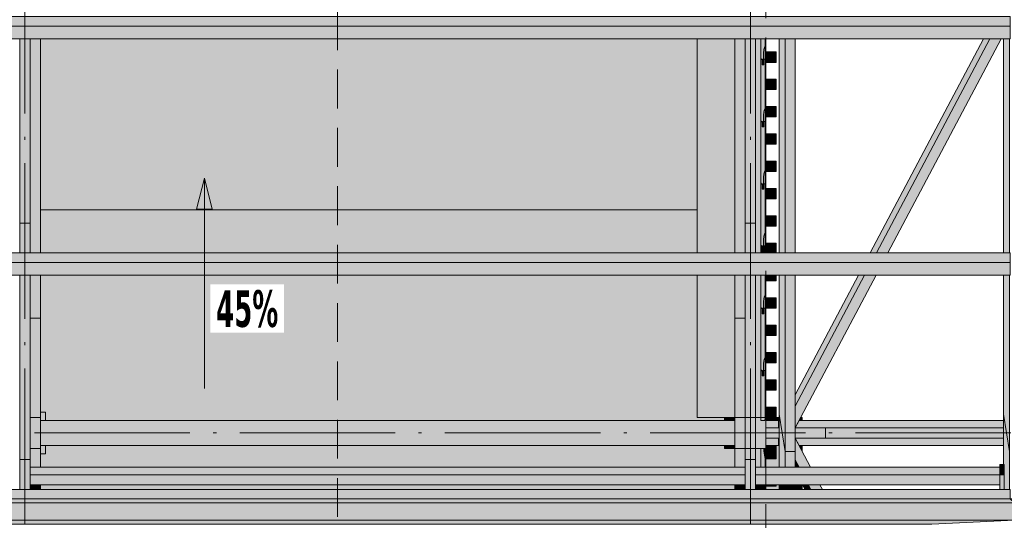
# Model space of a CAD drawing. Header units: millimetres. Extents: x 0 to 1517, y -116 to 725.
# Tile 110 of 256: x 1039 to 1103, y 88 to 120. Entities that reach past the tile are written whole.
import ezdxf

# ---------------------------------------------------------------- set-up
doc = ezdxf.new("R2010")
doc.units = ezdxf.units.MM
doc.linetypes.add('CADWORK_12', pattern=[3.75, 2.5, -1.25])
doc.linetypes.add('CADWORK_5', pattern=[13.2, 10, -1.5, 0.2, -1.5])
doc.layers.add('Ech.1_75', color=7, linetype='Continuous')
doc.styles.add('tahoma-b', font='txt', dxfattribs={"height": 1})

# ---------------------------------------------------------------- blocks, each defined once
blk = doc.blocks.new('cw-line-extremity2')
at = {"linetype": 'Continuous', "lineweight": 0}
blk.add_hatch(color=0, dxfattribs=at).paths.add_polyline_path([(0, 0), (2, 0.5), (2, -0.5)])
at = {"color": 0, "linetype": 'Continuous', "lineweight": -2}
for p, q in [((0, 0), (2, 0.5)), ((2, -0.5), (0, 0)), ((2, 0.5), (2, -0.5))]:
    blk.add_line(p, q, dxfattribs=at)

msp = doc.modelspace()

# ---------------------------------------------------------------- hatches: boundary and pattern name
at = {"layer": 'Ech.1_75', "linetype": 'Continuous', "lineweight": 5, "true_color": 0xe0d1b3, "transparency": 33554687}
for points in [[(1103.071, 120.419), (976.364, 120.419), (976.364, 119.811), (1103.071, 119.811), (1103.071, 120.419)], [(1103.071, 119.811), (976.364, 119.811), (976.364, 118.99), (1103.071, 118.99), (1103.071, 119.811)], [(1088.221, 105.223), (1088.608, 105.223), (1088.608, 118.99), (1088.221, 118.99), (1088.221, 105.223)], [(1088.608, 105.223), (1089.255, 105.223), (1089.255, 118.99), (1088.608, 118.99), (1088.608, 105.223)], [(1102.648, 105.223), (1103.036, 105.223), (1103.036, 118.99), (1102.648, 118.99), (1102.648, 105.223)], [(1103.071, 105.223), (976.364, 105.223), (976.364, 104.615), (1103.071, 104.615), (1103.071, 105.223)], [(1103.071, 104.615), (976.364, 104.615), (976.364, 103.795), (1103.071, 103.795), (1103.071, 104.615)], [(1088.608, 103.795), (1088.221, 103.795), (1088.221, 94.852), (1088.608, 92.455), (1088.608, 103.795)], [(1088.608, 92.455), (1089.255, 92.455), (1089.255, 103.795), (1088.608, 103.795), (1088.608, 92.455)], [(1103.036, 103.795), (1102.648, 103.795), (1102.648, 94.852), (1103.036, 92.455), (1103.036, 103.795)], [(1088.221, 91.457), (1088.608, 91.457), (1088.608, 92.455), (1088.221, 94.852), (1088.221, 91.457)], [(1102.698, 90.028), (1103.036, 90.028), (1103.036, 92.455), (1102.648, 94.852), (1102.648, 91.619), (1102.698, 91.619), (1102.698, 90.028)], [(1088.608, 91.457), (1089.255, 91.457), (1089.255, 92.455), (1088.608, 92.455), (1088.608, 91.457)], [(1040.031, 90.972), (1086.031, 90.972), (1086.031, 91.457), (1040.031, 91.457), (1040.031, 90.972)], [(1102.404, 91.457), (1086.698, 91.457), (1086.698, 90.972), (1102.404, 90.972), (1102.404, 91.457)], [(1040.031, 90.325), (1086.031, 90.325), (1086.031, 90.972), (1040.031, 90.972), (1040.031, 90.325)], [(1102.404, 90.972), (1086.698, 90.972), (1086.698, 90.325), (1102.404, 90.325), (1102.404, 90.972)], [(1103.071, 90.028), (976.364, 90.028), (976.364, 89.42), (1103.071, 89.42), (1103.071, 90.028)], [(1088.608, 90.325), (1088.221, 90.325), (1088.221, 90.028), (1088.608, 90.028), (1088.608, 90.325)], [(1088.608, 90.028), (1089.255, 90.028), (1089.255, 90.325), (1088.608, 90.325), (1088.608, 90.028)]]:
    msp.add_hatch(color=254, dxfattribs=at).paths.add_polyline_path(points)
at = {"layer": 'Ech.1_75', "linetype": 'Continuous', "lineweight": 5, "true_color": 0xd4c4b3, "transparency": 33554687}
for points in [[(1040.031, 118.99), (1039.364, 118.99), (1039.364, 107.138), (1040.031, 107.138), (1040.031, 118.99)], [(1086.698, 118.99), (1086.031, 118.99), (1086.031, 107.138), (1086.698, 107.138), (1086.698, 118.99)], [(1087.031, 118.99), (1086.698, 118.99), (1086.698, 105.223), (1087.031, 105.223), (1087.031, 118.99)], [(1087.364, 118.99), (1087.324, 118.99), (1087.324, 105.223), (1087.364, 105.223), (1087.364, 118.99)], [(1040.031, 103.795), (1039.364, 103.795), (1039.364, 91.943), (1040.031, 91.943), (1040.031, 103.795)], [(1086.031, 91.943), (1086.698, 91.943), (1086.698, 103.795), (1086.031, 103.795), (1086.031, 91.943)], [(1087.031, 103.795), (1086.698, 103.795), (1086.698, 94.655), (1087.031, 94.655), (1087.031, 103.795)], [(1087.364, 103.795), (1087.324, 103.795), (1087.324, 94.655), (1087.364, 94.655), (1087.364, 103.795)], [(1040.698, 101.041), (1040.031, 101.041), (1040.031, 94.655), (1040.698, 94.655), (1040.698, 101.041)], [(1086.031, 101.041), (1085.364, 101.041), (1085.364, 94.655), (1086.031, 94.655), (1086.031, 101.041)], [(1087.364, 93.322), (1088.221, 93.322), (1088.221, 93.988), (1087.364, 93.988), (1087.364, 93.322)], [(1091.195, 93.322), (1102.648, 93.322), (1102.648, 93.988), (1091.195, 93.988), (1091.195, 93.322)], [(1040.698, 92.655), (1040.031, 92.655), (1040.031, 91.457), (1040.698, 91.457), (1040.698, 92.655)], [(1086.031, 92.655), (1085.364, 92.655), (1085.364, 91.457), (1086.031, 91.457), (1086.031, 92.655)], [(1086.698, 91.457), (1087.031, 91.457), (1087.031, 92.655), (1086.698, 92.655), (1086.698, 91.457)], [(1087.364, 92.655), (1087.324, 92.655), (1087.324, 91.457), (1087.364, 91.457), (1087.364, 92.655)], [(1040.698, 90.325), (1040.031, 90.325), (1040.031, 90.028), (1040.698, 90.028), (1040.698, 90.325)], [(1085.364, 90.028), (1086.031, 90.028), (1086.031, 90.325), (1085.364, 90.325), (1085.364, 90.028)], [(1087.031, 90.325), (1086.698, 90.325), (1086.698, 90.028), (1087.031, 90.028), (1087.031, 90.325)], [(1087.364, 90.325), (1087.324, 90.325), (1087.324, 90.028), (1087.364, 90.028), (1087.364, 90.325)]]:
    msp.add_hatch(color=9, dxfattribs=at).paths.add_polyline_path(points)
at = {"layer": 'Ech.1_75', "linetype": 'Continuous', "lineweight": 5, "true_color": 0xe0d9d1, "transparency": 33554687}
for points in [[(1040.698, 118.99), (1040.031, 118.99), (1040.031, 105.223), (1040.698, 105.223), (1040.698, 118.99)], [(1085.364, 105.223), (1086.031, 105.223), (1086.031, 118.99), (1085.364, 118.99), (1085.364, 105.223)], [(1094.079, 105.223), (1094.467, 105.223), (1101.756, 118.99), (1101.368, 118.99), (1094.079, 105.223)], [(1094.467, 105.223), (1095.204, 105.223), (1102.493, 118.99), (1101.756, 118.99), (1094.467, 105.223)], [(1040.698, 103.795), (1040.031, 103.795), (1040.031, 101.041), (1040.698, 101.041), (1040.698, 103.795)], [(1085.364, 101.041), (1086.031, 101.041), (1086.031, 103.795), (1085.364, 103.795), (1085.364, 101.041)], [(1093.711, 103.795), (1093.323, 103.795), (1089.255, 96.113), (1089.255, 95.38), (1093.711, 103.795)], [(1094.447, 103.795), (1093.711, 103.795), (1089.255, 95.38), (1089.255, 93.988), (1094.447, 103.795)], [(1088.221, 94.455), (1088.164, 94.455), (1088.164, 93.988), (1088.221, 93.988), (1088.221, 94.455)], [(1102.648, 94.455), (1089.502, 94.455), (1089.255, 93.988), (1102.648, 93.988), (1102.648, 94.455)], [(1088.164, 92.855), (1088.221, 92.855), (1088.221, 93.322), (1088.164, 93.322), (1088.164, 92.855)], [(1089.502, 92.855), (1102.648, 92.855), (1102.648, 93.322), (1089.255, 93.322), (1089.502, 92.855)], [(1089.505, 91.457), (1090.242, 91.457), (1089.255, 93.322), (1089.255, 91.93), (1089.505, 91.457)], [(1089.255, 91.457), (1089.505, 91.457), (1089.255, 91.93), (1089.255, 91.457)], [(1089.874, 90.028), (1090.262, 90.028), (1090.105, 90.325), (1089.717, 90.325), (1089.874, 90.028)], [(1090.262, 90.028), (1090.999, 90.028), (1090.842, 90.325), (1090.105, 90.325), (1090.262, 90.028)]]:
    msp.add_hatch(color=254, dxfattribs=at).paths.add_polyline_path(points)
at = {"layer": 'Ech.1_75', "linetype": 'Continuous', "lineweight": 5, "true_color": 0xf3f3f3, "transparency": 33554687}
for points in [[(1040.698, 107.988), (1082.951, 107.988), (1082.951, 118.99), (1040.698, 118.99), (1040.698, 107.988)], [(1082.951, 107.988), (1040.698, 107.988), (1040.698, 105.223), (1082.951, 105.223), (1082.951, 107.988)], [(1082.951, 103.795), (1040.698, 103.795), (1040.698, 94.455), (1084.698, 94.455), (1084.698, 94.655), (1082.951, 94.655), (1082.951, 103.795)], [(1084.698, 94.455), (1085.364, 94.455), (1085.364, 94.655), (1084.698, 94.655), (1084.698, 94.455)], [(1088.031, 94.655), (1087.364, 94.655), (1087.364, 94.455), (1088.031, 94.455), (1088.031, 94.655)], [(1088.031, 94.455), (1088.221, 94.455), (1088.221, 94.655), (1088.031, 94.655), (1088.031, 94.455)], [(1089.698, 94.655), (1089.608, 94.655), (1089.502, 94.455), (1089.698, 94.455), (1089.698, 94.655)], [(1085.364, 92.655), (1084.698, 92.655), (1084.698, 92.855), (1040.698, 92.855), (1040.698, 91.457), (1085.364, 91.457), (1085.364, 92.655)], [(1085.364, 92.855), (1084.698, 92.855), (1084.698, 92.655), (1085.364, 92.655), (1085.364, 92.855)], [(1088.031, 92.855), (1087.364, 92.855), (1087.364, 92.655), (1088.031, 92.655), (1088.031, 92.855)], [(1087.364, 91.457), (1088.221, 91.457), (1088.221, 92.855), (1088.031, 92.855), (1088.031, 91.988), (1087.364, 91.988), (1087.364, 91.457)], [(1089.698, 92.855), (1089.502, 92.855), (1089.698, 92.486), (1089.698, 92.855)], [(1040.698, 90.028), (1085.364, 90.028), (1085.364, 90.325), (1040.698, 90.325), (1040.698, 90.028)], [(1087.364, 90.028), (1088.221, 90.028), (1088.221, 90.325), (1088.031, 90.325), (1088.031, 90.233), (1087.364, 90.233), (1087.364, 90.028)], [(1089.698, 90.325), (1089.255, 90.325), (1089.255, 90.028), (1089.698, 90.028), (1089.698, 90.325)]]:
    msp.add_hatch(color=7, dxfattribs=at).paths.add_polyline_path(points)
at = {"layer": 'Ech.1_75', "linetype": 'Continuous', "lineweight": 5, "true_color": 0xb3b3b3, "transparency": 33554687}
for points in [[(1082.951, 105.223), (1085.364, 105.223), (1085.364, 118.99), (1082.951, 118.99), (1082.951, 105.223)], [(1082.951, 94.655), (1085.364, 94.655), (1085.364, 103.795), (1082.951, 103.795), (1082.951, 94.655)]]:
    msp.add_hatch(color=253, dxfattribs=at).paths.add_polyline_path(points)
at = {"layer": 'Ech.1_75', "linetype": 'Continuous', "lineweight": 5, "true_color": 0xeae1d7, "transparency": 33554687}
for points in [[(1087.324, 118.99), (1087.031, 118.99), (1087.031, 117.767), (1087.071, 117.678), (1087.138, 117.678), (1087.138, 117.352), (1087.218, 117.352), (1087.218, 118.144), (1087.218, 118.154), (1087.221, 118.224), (1087.231, 118.301), (1087.246, 118.373), (1087.268, 118.438), (1087.294, 118.493), (1087.324, 118.537), (1087.324, 118.99)], [(1087.224, 117.678), (1087.284, 117.678), (1087.324, 117.589), (1087.324, 118.537), (1087.294, 118.493), (1087.268, 118.438), (1087.246, 118.373), (1087.231, 118.301), (1087.221, 118.224), (1087.218, 118.154), (1087.218, 118.144), (1087.218, 117.322), (1087.224, 117.322), (1087.224, 117.678)], [(1087.031, 117.589), (1087.071, 117.678), (1087.031, 117.767), (1087.031, 117.589)], [(1087.224, 117.322), (1087.131, 117.322), (1087.131, 117.678), (1087.071, 117.678), (1087.031, 117.589), (1087.031, 113.767), (1087.071, 113.678), (1087.138, 113.678), (1087.138, 113.352), (1087.218, 113.352), (1087.218, 114.144), (1087.218, 114.154), (1087.221, 114.224), (1087.231, 114.301), (1087.246, 114.373), (1087.268, 114.438), (1087.294, 114.493), (1087.324, 114.537), (1087.324, 117.589), (1087.284, 117.678), (1087.224, 117.678), (1087.224, 117.322)], [(1087.138, 117.678), (1087.131, 117.678), (1087.131, 117.322), (1087.138, 117.322), (1087.138, 117.678)], [(1087.138, 117.322), (1087.218, 117.322), (1087.218, 117.352), (1087.138, 117.352), (1087.138, 117.322)], [(1087.224, 113.678), (1087.284, 113.678), (1087.324, 113.589), (1087.324, 114.537), (1087.294, 114.493), (1087.268, 114.438), (1087.246, 114.373), (1087.231, 114.301), (1087.221, 114.224), (1087.218, 114.154), (1087.218, 114.144), (1087.218, 113.322), (1087.224, 113.322), (1087.224, 113.678)], [(1087.031, 113.589), (1087.071, 113.678), (1087.031, 113.767), (1087.031, 113.589)], [(1087.224, 113.322), (1087.131, 113.322), (1087.131, 113.678), (1087.071, 113.678), (1087.031, 113.589), (1087.031, 109.767), (1087.071, 109.678), (1087.138, 109.678), (1087.138, 109.352), (1087.218, 109.352), (1087.218, 110.144), (1087.218, 110.154), (1087.221, 110.224), (1087.231, 110.301), (1087.246, 110.373), (1087.268, 110.438), (1087.294, 110.493), (1087.324, 110.537), (1087.324, 113.589), (1087.284, 113.678), (1087.224, 113.678), (1087.224, 113.322)], [(1087.138, 113.678), (1087.131, 113.678), (1087.131, 113.322), (1087.138, 113.322), (1087.138, 113.678)], [(1087.138, 113.322), (1087.218, 113.322), (1087.218, 113.352), (1087.138, 113.352), (1087.138, 113.322)], [(1087.224, 109.678), (1087.284, 109.678), (1087.324, 109.589), (1087.324, 110.537), (1087.294, 110.493), (1087.268, 110.438), (1087.246, 110.373), (1087.231, 110.301), (1087.221, 110.224), (1087.218, 110.154), (1087.218, 110.144), (1087.218, 109.322), (1087.224, 109.322), (1087.224, 109.678)], [(1087.031, 109.589), (1087.071, 109.678), (1087.031, 109.767), (1087.031, 109.589)], [(1087.224, 109.322), (1087.131, 109.322), (1087.131, 109.678), (1087.071, 109.678), (1087.031, 109.589), (1087.031, 105.767), (1087.071, 105.678), (1087.138, 105.678), (1087.138, 105.352), (1087.218, 105.352), (1087.218, 106.144), (1087.218, 106.154), (1087.221, 106.224), (1087.231, 106.301), (1087.246, 106.373), (1087.268, 106.438), (1087.294, 106.493), (1087.324, 106.537), (1087.324, 109.589), (1087.284, 109.678), (1087.224, 109.678), (1087.224, 109.322)], [(1087.138, 109.678), (1087.131, 109.678), (1087.131, 109.322), (1087.138, 109.322), (1087.138, 109.678)], [(1087.138, 109.322), (1087.218, 109.322), (1087.218, 109.352), (1087.138, 109.352), (1087.138, 109.322)], [(1087.224, 105.678), (1087.284, 105.678), (1087.324, 105.589), (1087.324, 106.537), (1087.294, 106.493), (1087.268, 106.438), (1087.246, 106.373), (1087.231, 106.301), (1087.221, 106.224), (1087.218, 106.154), (1087.218, 106.144), (1087.218, 105.322), (1087.224, 105.322), (1087.224, 105.678)], [(1087.031, 105.589), (1087.071, 105.678), (1087.031, 105.767), (1087.031, 105.589)], [(1087.224, 105.322), (1087.131, 105.322), (1087.131, 105.678), (1087.071, 105.678), (1087.031, 105.589), (1087.031, 105.223), (1087.324, 105.223), (1087.324, 105.589), (1087.284, 105.678), (1087.224, 105.678), (1087.224, 105.322)], [(1087.138, 105.678), (1087.131, 105.678), (1087.131, 105.322), (1087.138, 105.322), (1087.138, 105.678)], [(1087.138, 105.322), (1087.218, 105.322), (1087.218, 105.352), (1087.138, 105.352), (1087.138, 105.322)], [(1087.324, 103.795), (1087.031, 103.795), (1087.031, 101.767), (1087.071, 101.678), (1087.138, 101.678), (1087.138, 101.352), (1087.218, 101.352), (1087.218, 102.144), (1087.218, 102.154), (1087.221, 102.224), (1087.231, 102.301), (1087.246, 102.373), (1087.268, 102.438), (1087.294, 102.493), (1087.324, 102.537), (1087.324, 103.795)], [(1087.224, 101.678), (1087.284, 101.678), (1087.324, 101.589), (1087.324, 102.537), (1087.294, 102.493), (1087.268, 102.438), (1087.246, 102.373), (1087.231, 102.301), (1087.221, 102.224), (1087.218, 102.154), (1087.218, 102.144), (1087.218, 101.322), (1087.224, 101.322), (1087.224, 101.678)], [(1087.031, 101.589), (1087.071, 101.678), (1087.031, 101.767), (1087.031, 101.589)], [(1087.224, 101.322), (1087.131, 101.322), (1087.131, 101.678), (1087.071, 101.678), (1087.031, 101.589), (1087.031, 97.767), (1087.071, 97.678), (1087.138, 97.678), (1087.138, 97.352), (1087.218, 97.352), (1087.218, 98.144), (1087.218, 98.154), (1087.221, 98.224), (1087.231, 98.301), (1087.246, 98.373), (1087.268, 98.438), (1087.294, 98.493), (1087.324, 98.537), (1087.324, 101.589), (1087.284, 101.678), (1087.224, 101.678), (1087.224, 101.322)], [(1087.138, 101.678), (1087.131, 101.678), (1087.131, 101.322), (1087.138, 101.322), (1087.138, 101.678)], [(1087.138, 101.322), (1087.218, 101.322), (1087.218, 101.352), (1087.138, 101.352), (1087.138, 101.322)], [(1087.224, 97.678), (1087.284, 97.678), (1087.324, 97.589), (1087.324, 98.537), (1087.294, 98.493), (1087.268, 98.438), (1087.246, 98.373), (1087.231, 98.301), (1087.221, 98.224), (1087.218, 98.154), (1087.218, 98.144), (1087.218, 97.322), (1087.224, 97.322), (1087.224, 97.678)], [(1087.031, 97.589), (1087.071, 97.678), (1087.031, 97.767), (1087.031, 97.589)], [(1087.224, 97.322), (1087.131, 97.322), (1087.131, 97.678), (1087.071, 97.678), (1087.031, 97.589), (1087.031, 94.455), (1087.275, 94.455), (1087.286, 94.479), (1087.298, 94.5), (1087.311, 94.52), (1087.324, 94.537), (1087.324, 97.589), (1087.284, 97.678), (1087.224, 97.678), (1087.224, 97.322)], [(1087.138, 97.678), (1087.131, 97.678), (1087.131, 97.322), (1087.138, 97.322), (1087.138, 97.678)], [(1087.138, 97.322), (1087.218, 97.322), (1087.218, 97.352), (1087.138, 97.352), (1087.138, 97.322)], [(1087.031, 91.457), (1087.324, 91.457), (1087.324, 92.021), (1087.291, 92.109), (1087.263, 92.221), (1087.241, 92.353), (1087.226, 92.499), (1087.219, 92.655), (1087.031, 92.655), (1087.031, 91.457)], [(1087.324, 92.655), (1087.219, 92.655), (1087.226, 92.499), (1087.241, 92.353), (1087.263, 92.221), (1087.291, 92.109), (1087.324, 92.021), (1087.324, 92.655)], [(1087.031, 90.028), (1087.324, 90.028), (1087.324, 90.325), (1087.031, 90.325), (1087.031, 90.028)]]:
    msp.add_hatch(color=254, dxfattribs=at).paths.add_polyline_path(points)
at = {"layer": 'Ech.1_75', "linetype": 'Continuous', "lineweight": 5, "true_color": 0xeaddd7, "transparency": 33554687}
for points in [[(1088.031, 118.144), (1087.364, 118.144), (1087.364, 117.477), (1088.031, 117.477), (1088.031, 118.144)], [(1088.031, 116.388), (1087.364, 116.388), (1087.364, 115.722), (1088.031, 115.722), (1088.031, 116.388)], [(1088.031, 114.633), (1087.364, 114.633), (1087.364, 113.966), (1088.031, 113.966), (1088.031, 114.633)], [(1088.031, 112.877), (1087.364, 112.877), (1087.364, 112.211), (1088.031, 112.211), (1088.031, 112.877)], [(1088.031, 111.122), (1087.364, 111.122), (1087.364, 110.455), (1088.031, 110.455), (1088.031, 111.122)], [(1088.031, 109.366), (1087.364, 109.366), (1087.364, 108.7), (1088.031, 108.7), (1088.031, 109.366)], [(1088.031, 107.611), (1087.364, 107.611), (1087.364, 106.944), (1088.031, 106.944), (1088.031, 107.611)], [(1087.364, 105.223), (1088.031, 105.223), (1088.031, 105.855), (1087.364, 105.855), (1087.364, 105.223)], [(1088.031, 103.795), (1087.364, 103.795), (1087.364, 103.433), (1088.031, 103.433), (1088.031, 103.795)], [(1088.031, 102.344), (1087.364, 102.344), (1087.364, 101.677), (1088.031, 101.677), (1088.031, 102.344)], [(1088.031, 100.588), (1087.364, 100.588), (1087.364, 99.922), (1088.031, 99.922), (1088.031, 100.588)], [(1088.031, 98.833), (1087.364, 98.833), (1087.364, 98.166), (1088.031, 98.166), (1088.031, 98.833)], [(1088.031, 97.077), (1087.364, 97.077), (1087.364, 96.411), (1088.031, 96.411), (1088.031, 97.077)], [(1088.031, 95.322), (1087.364, 95.322), (1087.364, 94.655), (1088.031, 94.655), (1088.031, 95.322)], [(1088.031, 92.655), (1087.364, 92.655), (1087.364, 91.988), (1088.031, 91.988), (1088.031, 92.655)], [(1088.031, 90.325), (1087.364, 90.325), (1087.364, 90.233), (1088.031, 90.233), (1088.031, 90.325)]]:
    msp.add_hatch(color=254, dxfattribs=at).paths.add_polyline_path(points)
at = {"layer": 'Ech.1_75', "linetype": 'Continuous', "lineweight": 5, "true_color": 0xf7d1b3, "transparency": 33554687}
for points in [[(1040.031, 107.138), (1039.364, 107.138), (1039.364, 105.223), (1040.031, 105.223), (1040.031, 107.138)], [(1086.698, 107.138), (1086.031, 107.138), (1086.031, 105.223), (1086.698, 105.223), (1086.698, 107.138)], [(1086.698, 94.655), (1086.031, 94.655), (1086.031, 92.655), (1086.698, 92.655), (1086.698, 94.655)], [(1089.255, 93.322), (1091.195, 93.322), (1091.195, 93.988), (1089.255, 93.988), (1089.255, 93.322)], [(1040.031, 91.943), (1039.364, 91.943), (1039.364, 90.028), (1040.031, 90.028), (1040.031, 91.943)], [(1086.698, 91.943), (1086.031, 91.943), (1086.031, 90.028), (1086.698, 90.028), (1086.698, 91.943)]]:
    msp.add_hatch(color=254, dxfattribs=at).paths.add_polyline_path(points)
at = {"layer": 'Ech.1_75', "linetype": 'Continuous', "lineweight": 5, "true_color": 0xe0c8b3, "transparency": 33554687}
for points in [[(1040.031, 92.655), (1040.698, 92.655), (1040.698, 94.655), (1040.031, 94.655), (1040.031, 92.655)], [(1085.364, 92.655), (1086.031, 92.655), (1086.031, 94.655), (1085.364, 94.655), (1085.364, 92.655)], [(1086.698, 92.655), (1087.364, 92.655), (1087.364, 94.655), (1086.698, 94.655), (1086.698, 92.655)]]:
    msp.add_hatch(color=9, dxfattribs=at).paths.add_polyline_path(points)
at = {"layer": 'Ech.1_75', "linetype": 'Continuous', "lineweight": 5, "true_color": 0xe3bbbb, "transparency": 33554687}
for points in [[(1085.364, 94.455), (1040.698, 94.455), (1040.698, 92.855), (1085.364, 92.855), (1085.364, 94.455)], [(1088.164, 94.455), (1087.364, 94.455), (1087.364, 93.988), (1088.164, 93.988), (1088.164, 94.455)], [(1087.364, 92.855), (1088.164, 92.855), (1088.164, 93.322), (1087.364, 93.322), (1087.364, 92.855)]]:
    msp.add_hatch(color=9, dxfattribs=at).paths.add_polyline_path(points)
at = {"layer": 'Ech.1_75', "linetype": 'Continuous', "lineweight": 5, "true_color": 0xf7e0b3, "transparency": 33554687}
for points in [[(1102.698, 91.619), (1102.404, 91.619), (1102.404, 90.972), (1102.698, 90.972), (1102.698, 91.619)], [(1102.698, 90.972), (1102.404, 90.972), (1102.404, 90.028), (1102.698, 90.028), (1102.698, 90.972)], [(976.071, 89.153), (1103.364, 89.153), (1103.364, 89.42), (976.071, 89.42), (976.071, 89.153)], [(976.071, 89.153), (1103.364, 89.153), (1103.071, 89.42), (976.364, 89.42), (976.071, 89.153)], [(981.404, 87.785), (1098.031, 87.785), (1103.364, 88.058), (1103.364, 89.153), (976.071, 89.153), (976.071, 88.058), (981.404, 87.785)], [(976.071, 88.058), (1103.364, 88.058), (1103.364, 89.153), (976.071, 89.153), (976.071, 88.058)]]:
    msp.add_hatch(color=254, dxfattribs=at).paths.add_polyline_path(points)

# ---------------------------------------------------------------- linework, layer by layer
at = {"layer": 'Ech.1_75', "color": 7, "linetype": 'Continuous', "lineweight": 5}
msp.add_line((1051.244, 96.523), (1051.244, 110.035), dxfattribs=at)
at = {"layer": 'Ech.1_75', "color": 9, "linetype": 'Continuous', "lineweight": 5}
for p, q in [((1041.031, 94.988), (1040.698, 94.988)), ((1041.031, 94.988), (1041.031, 94.455)), ((1041.031, 92.855), (1041.031, 92.322)), ((1041.031, 92.322), (1040.698, 92.322))]:
    msp.add_line(p, q, dxfattribs=at)
at = {"layer": 'Ech.1_75', "color": 7, "linetype": 'CADWORK_5', "lineweight": 5}
for points in [[(1039.698, -97.012), (1039.698, 215.655)], [(1086.364, -97.012), (1086.364, 215.655)], [(961.117, 93.655), (1125.707, 93.655)]]:
    msp.add_lwpolyline(points, dxfattribs=at)
at = {"layer": 'Ech.1_75', "color": 190, "linetype": 'CADWORK_12', "lineweight": 5}
msp.add_lwpolyline([(1059.799, -102.993), (1059.799, 198.735)], dxfattribs=at)
at = {"layer": 'Ech.1_75', "color": 5, "linetype": 'CADWORK_12', "lineweight": 5}
msp.add_lwpolyline([(1120.698, 160.322), (1087.364, 160.322), (1087.364, 26.988), (1120.698, 26.988), (1120.698, 160.322)], close=True, dxfattribs=at)
at = {"layer": 'Ech.1_75', "color": 7, "linetype": 'Continuous', "lineweight": 5}
for points in [[(1103.071, 120.419), (976.364, 120.419), (976.364, 119.811), (1103.071, 119.811), (1103.071, 120.419)], [(1103.071, 119.811), (976.364, 119.811), (976.364, 118.99), (1103.071, 118.99), (1103.071, 119.811)], [(1040.031, 118.99), (1039.364, 118.99), (1039.364, 107.138), (1040.031, 107.138), (1040.031, 118.99)], [(1040.698, 118.99), (1040.031, 118.99), (1040.031, 105.223), (1040.698, 105.223), (1040.698, 118.99)], [(1040.698, 107.988), (1082.951, 107.988), (1082.951, 118.99), (1040.698, 118.99), (1040.698, 107.988)], [(1082.951, 105.223), (1085.364, 105.223), (1085.364, 118.99), (1082.951, 118.99), (1082.951, 105.223)], [(1085.364, 105.223), (1086.031, 105.223), (1086.031, 118.99), (1085.364, 118.99), (1085.364, 105.223)], [(1086.698, 118.99), (1086.031, 118.99), (1086.031, 107.138), (1086.698, 107.138), (1086.698, 118.99)], [(1087.031, 118.99), (1086.698, 118.99), (1086.698, 105.223), (1087.031, 105.223), (1087.031, 118.99)], [(1087.324, 118.99), (1087.031, 118.99), (1087.031, 117.767), (1087.071, 117.678), (1087.138, 117.678), (1087.138, 117.352), (1087.218, 117.352), (1087.218, 118.144), (1087.218, 118.154), (1087.221, 118.224), (1087.231, 118.301), (1087.246, 118.373), (1087.268, 118.438), (1087.294, 118.493), (1087.324, 118.537), (1087.324, 118.99)], [(1087.224, 117.678), (1087.284, 117.678), (1087.324, 117.589), (1087.324, 118.537), (1087.294, 118.493), (1087.268, 118.438), (1087.246, 118.373), (1087.231, 118.301), (1087.221, 118.224), (1087.218, 118.154), (1087.218, 118.144), (1087.218, 117.322), (1087.224, 117.322), (1087.224, 117.678)], [(1087.364, 118.99), (1087.324, 118.99), (1087.324, 105.223), (1087.364, 105.223), (1087.364, 118.99)], [(1088.221, 105.223), (1088.608, 105.223), (1088.608, 118.99), (1088.221, 118.99), (1088.221, 105.223)], [(1088.608, 105.223), (1089.255, 105.223), (1089.255, 118.99), (1088.608, 118.99), (1088.608, 105.223)], [(1094.079, 105.223), (1094.467, 105.223), (1101.756, 118.99), (1101.368, 118.99), (1094.079, 105.223)], [(1094.467, 105.223), (1095.204, 105.223), (1102.493, 118.99), (1101.756, 118.99), (1094.467, 105.223)], [(1102.648, 105.223), (1103.036, 105.223), (1103.036, 118.99), (1102.648, 118.99), (1102.648, 105.223)], [(1088.031, 118.144), (1087.364, 118.144), (1087.364, 117.477), (1088.031, 117.477), (1088.031, 118.144)], [(1087.031, 117.589), (1087.071, 117.678), (1087.031, 117.767), (1087.031, 117.589)], [(1087.224, 117.322), (1087.131, 117.322), (1087.131, 117.678), (1087.071, 117.678), (1087.031, 117.589), (1087.031, 113.767), (1087.071, 113.678), (1087.138, 113.678), (1087.138, 113.352), (1087.218, 113.352), (1087.218, 114.144), (1087.218, 114.154), (1087.221, 114.224), (1087.231, 114.301), (1087.246, 114.373), (1087.268, 114.438), (1087.294, 114.493), (1087.324, 114.537), (1087.324, 117.589), (1087.284, 117.678), (1087.224, 117.678), (1087.224, 117.322)], [(1087.138, 117.678), (1087.131, 117.678), (1087.131, 117.322), (1087.138, 117.322), (1087.138, 117.678)], [(1087.138, 117.322), (1087.218, 117.322), (1087.218, 117.352), (1087.138, 117.352), (1087.138, 117.322)], [(1088.031, 116.388), (1087.364, 116.388), (1087.364, 115.722), (1088.031, 115.722), (1088.031, 116.388)], [(1087.224, 113.678), (1087.284, 113.678), (1087.324, 113.589), (1087.324, 114.537), (1087.294, 114.493), (1087.268, 114.438), (1087.246, 114.373), (1087.231, 114.301), (1087.221, 114.224), (1087.218, 114.154), (1087.218, 114.144), (1087.218, 113.322), (1087.224, 113.322), (1087.224, 113.678)], [(1088.031, 114.633), (1087.364, 114.633), (1087.364, 113.966), (1088.031, 113.966), (1088.031, 114.633)], [(1087.031, 113.589), (1087.071, 113.678), (1087.031, 113.767), (1087.031, 113.589)], [(1087.224, 113.322), (1087.131, 113.322), (1087.131, 113.678), (1087.071, 113.678), (1087.031, 113.589), (1087.031, 109.767), (1087.071, 109.678), (1087.138, 109.678), (1087.138, 109.352), (1087.218, 109.352), (1087.218, 110.144), (1087.218, 110.154), (1087.221, 110.224), (1087.231, 110.301), (1087.246, 110.373), (1087.268, 110.438), (1087.294, 110.493), (1087.324, 110.537), (1087.324, 113.589), (1087.284, 113.678), (1087.224, 113.678), (1087.224, 113.322)], [(1087.138, 113.678), (1087.131, 113.678), (1087.131, 113.322), (1087.138, 113.322), (1087.138, 113.678)], [(1087.138, 113.322), (1087.218, 113.322), (1087.218, 113.352), (1087.138, 113.352), (1087.138, 113.322)], [(1088.031, 112.877), (1087.364, 112.877), (1087.364, 112.211), (1088.031, 112.211), (1088.031, 112.877)], [(1088.031, 111.122), (1087.364, 111.122), (1087.364, 110.455), (1088.031, 110.455), (1088.031, 111.122)], [(1087.224, 109.678), (1087.284, 109.678), (1087.324, 109.589), (1087.324, 110.537), (1087.294, 110.493), (1087.268, 110.438), (1087.246, 110.373), (1087.231, 110.301), (1087.221, 110.224), (1087.218, 110.154), (1087.218, 110.144), (1087.218, 109.322), (1087.224, 109.322), (1087.224, 109.678)], [(1087.031, 109.589), (1087.071, 109.678), (1087.031, 109.767), (1087.031, 109.589)], [(1087.224, 109.322), (1087.131, 109.322), (1087.131, 109.678), (1087.071, 109.678), (1087.031, 109.589), (1087.031, 105.767), (1087.071, 105.678), (1087.138, 105.678), (1087.138, 105.352), (1087.218, 105.352), (1087.218, 106.144), (1087.218, 106.154), (1087.221, 106.224), (1087.231, 106.301), (1087.246, 106.373), (1087.268, 106.438), (1087.294, 106.493), (1087.324, 106.537), (1087.324, 109.589), (1087.284, 109.678), (1087.224, 109.678), (1087.224, 109.322)], [(1087.138, 109.678), (1087.131, 109.678), (1087.131, 109.322), (1087.138, 109.322), (1087.138, 109.678)], [(1087.138, 109.322), (1087.218, 109.322), (1087.218, 109.352), (1087.138, 109.352), (1087.138, 109.322)], [(1088.031, 109.366), (1087.364, 109.366), (1087.364, 108.7), (1088.031, 108.7), (1088.031, 109.366)], [(1082.951, 107.988), (1040.698, 107.988), (1040.698, 105.223), (1082.951, 105.223), (1082.951, 107.988)], [(1040.031, 107.138), (1039.364, 107.138), (1039.364, 105.223), (1040.031, 105.223), (1040.031, 107.138)], [(1086.698, 107.138), (1086.031, 107.138), (1086.031, 105.223), (1086.698, 105.223), (1086.698, 107.138)], [(1088.031, 107.611), (1087.364, 107.611), (1087.364, 106.944), (1088.031, 106.944), (1088.031, 107.611)], [(1087.224, 105.678), (1087.284, 105.678), (1087.324, 105.589), (1087.324, 106.537), (1087.294, 106.493), (1087.268, 106.438), (1087.246, 106.373), (1087.231, 106.301), (1087.221, 106.224), (1087.218, 106.154), (1087.218, 106.144), (1087.218, 105.322), (1087.224, 105.322), (1087.224, 105.678)], [(1087.364, 105.223), (1088.031, 105.223), (1088.031, 105.855), (1087.364, 105.855), (1087.364, 105.223)], [(1103.071, 105.223), (976.364, 105.223), (976.364, 104.615), (1103.071, 104.615), (1103.071, 105.223)], [(1087.031, 105.589), (1087.071, 105.678), (1087.031, 105.767), (1087.031, 105.589)], [(1087.224, 105.322), (1087.131, 105.322), (1087.131, 105.678), (1087.071, 105.678), (1087.031, 105.589), (1087.031, 105.223), (1087.324, 105.223), (1087.324, 105.589), (1087.284, 105.678), (1087.224, 105.678), (1087.224, 105.322)], [(1087.138, 105.678), (1087.131, 105.678), (1087.131, 105.322), (1087.138, 105.322), (1087.138, 105.678)], [(1087.138, 105.322), (1087.218, 105.322), (1087.218, 105.352), (1087.138, 105.352), (1087.138, 105.322)], [(1103.071, 104.615), (976.364, 104.615), (976.364, 103.795), (1103.071, 103.795), (1103.071, 104.615)], [(1040.031, 103.795), (1039.364, 103.795), (1039.364, 91.943), (1040.031, 91.943), (1040.031, 103.795)], [(1040.698, 103.795), (1040.031, 103.795), (1040.031, 101.041), (1040.698, 101.041), (1040.698, 103.795)], [(1082.951, 103.795), (1040.698, 103.795), (1040.698, 94.455), (1084.698, 94.455), (1084.698, 94.655), (1082.951, 94.655), (1082.951, 103.795)], [(1082.951, 94.655), (1085.364, 94.655), (1085.364, 103.795), (1082.951, 103.795), (1082.951, 94.655)], [(1085.364, 101.041), (1086.031, 101.041), (1086.031, 103.795), (1085.364, 103.795), (1085.364, 101.041)], [(1086.031, 91.943), (1086.698, 91.943), (1086.698, 103.795), (1086.031, 103.795), (1086.031, 91.943)], [(1087.031, 103.795), (1086.698, 103.795), (1086.698, 94.655), (1087.031, 94.655), (1087.031, 103.795)], [(1087.324, 103.795), (1087.031, 103.795), (1087.031, 101.767), (1087.071, 101.678), (1087.138, 101.678), (1087.138, 101.352), (1087.218, 101.352), (1087.218, 102.144), (1087.218, 102.154), (1087.221, 102.224), (1087.231, 102.301), (1087.246, 102.373), (1087.268, 102.438), (1087.294, 102.493), (1087.324, 102.537), (1087.324, 103.795)], [(1087.364, 103.795), (1087.324, 103.795), (1087.324, 94.655), (1087.364, 94.655), (1087.364, 103.795)], [(1088.031, 103.795), (1087.364, 103.795), (1087.364, 103.433), (1088.031, 103.433), (1088.031, 103.795)], [(1088.608, 103.795), (1088.221, 103.795), (1088.221, 94.852), (1088.608, 92.455), (1088.608, 103.795)], [(1088.608, 92.455), (1089.255, 92.455), (1089.255, 103.795), (1088.608, 103.795), (1088.608, 92.455)], [(1093.711, 103.795), (1093.323, 103.795), (1089.255, 96.113), (1089.255, 95.38), (1093.711, 103.795)], [(1094.447, 103.795), (1093.711, 103.795), (1089.255, 95.38), (1089.255, 93.988), (1094.447, 103.795)], [(1103.036, 103.795), (1102.648, 103.795), (1102.648, 94.852), (1103.036, 92.455), (1103.036, 103.795)], [(1087.224, 101.678), (1087.284, 101.678), (1087.324, 101.589), (1087.324, 102.537), (1087.294, 102.493), (1087.268, 102.438), (1087.246, 102.373), (1087.231, 102.301), (1087.221, 102.224), (1087.218, 102.154), (1087.218, 102.144), (1087.218, 101.322), (1087.224, 101.322), (1087.224, 101.678)], [(1088.031, 102.344), (1087.364, 102.344), (1087.364, 101.677), (1088.031, 101.677), (1088.031, 102.344)], [(1087.031, 101.589), (1087.071, 101.678), (1087.031, 101.767), (1087.031, 101.589)], [(1087.224, 101.322), (1087.131, 101.322), (1087.131, 101.678), (1087.071, 101.678), (1087.031, 101.589), (1087.031, 97.767), (1087.071, 97.678), (1087.138, 97.678), (1087.138, 97.352), (1087.218, 97.352), (1087.218, 98.144), (1087.218, 98.154), (1087.221, 98.224), (1087.231, 98.301), (1087.246, 98.373), (1087.268, 98.438), (1087.294, 98.493), (1087.324, 98.537), (1087.324, 101.589), (1087.284, 101.678), (1087.224, 101.678), (1087.224, 101.322)], [(1087.138, 101.678), (1087.131, 101.678), (1087.131, 101.322), (1087.138, 101.322), (1087.138, 101.678)], [(1087.138, 101.322), (1087.218, 101.322), (1087.218, 101.352), (1087.138, 101.352), (1087.138, 101.322)], [(1040.698, 101.041), (1040.031, 101.041), (1040.031, 94.655), (1040.698, 94.655), (1040.698, 101.041)], [(1086.031, 101.041), (1085.364, 101.041), (1085.364, 94.655), (1086.031, 94.655), (1086.031, 101.041)], [(1088.031, 100.588), (1087.364, 100.588), (1087.364, 99.922), (1088.031, 99.922), (1088.031, 100.588)], [(1088.031, 98.833), (1087.364, 98.833), (1087.364, 98.166), (1088.031, 98.166), (1088.031, 98.833)], [(1087.224, 97.678), (1087.284, 97.678), (1087.324, 97.589), (1087.324, 98.537), (1087.294, 98.493), (1087.268, 98.438), (1087.246, 98.373), (1087.231, 98.301), (1087.221, 98.224), (1087.218, 98.154), (1087.218, 98.144), (1087.218, 97.322), (1087.224, 97.322), (1087.224, 97.678)], [(1087.031, 97.589), (1087.071, 97.678), (1087.031, 97.767), (1087.031, 97.589)], [(1087.224, 97.322), (1087.131, 97.322), (1087.131, 97.678), (1087.071, 97.678), (1087.031, 97.589), (1087.031, 94.455), (1087.275, 94.455), (1087.286, 94.479), (1087.298, 94.5), (1087.311, 94.52), (1087.324, 94.537), (1087.324, 97.589), (1087.284, 97.678), (1087.224, 97.678), (1087.224, 97.322)], [(1087.138, 97.678), (1087.131, 97.678), (1087.131, 97.322), (1087.138, 97.322), (1087.138, 97.678)], [(1087.138, 97.322), (1087.218, 97.322), (1087.218, 97.352), (1087.138, 97.352), (1087.138, 97.322)], [(1088.031, 97.077), (1087.364, 97.077), (1087.364, 96.411), (1088.031, 96.411), (1088.031, 97.077)], [(1088.031, 95.322), (1087.364, 95.322), (1087.364, 94.655), (1088.031, 94.655), (1088.031, 95.322)], [(1040.031, 92.655), (1040.698, 92.655), (1040.698, 94.655), (1040.031, 94.655), (1040.031, 92.655)], [(1085.364, 94.455), (1040.698, 94.455), (1040.698, 92.855), (1085.364, 92.855), (1085.364, 94.455)], [(1084.698, 94.455), (1085.364, 94.455), (1085.364, 94.655), (1084.698, 94.655), (1084.698, 94.455)], [(1085.364, 92.655), (1086.031, 92.655), (1086.031, 94.655), (1085.364, 94.655), (1085.364, 92.655)], [(1086.698, 94.655), (1086.031, 94.655), (1086.031, 92.655), (1086.698, 92.655), (1086.698, 94.655)], [(1086.698, 92.655), (1087.364, 92.655), (1087.364, 94.655), (1086.698, 94.655), (1086.698, 92.655)], [(1088.031, 94.655), (1087.364, 94.655), (1087.364, 94.455), (1088.031, 94.455), (1088.031, 94.655)], [(1088.164, 94.455), (1087.364, 94.455), (1087.364, 93.988), (1088.164, 93.988), (1088.164, 94.455)], [(1088.031, 94.455), (1088.221, 94.455), (1088.221, 94.655), (1088.031, 94.655), (1088.031, 94.455)], [(1088.221, 94.455), (1088.164, 94.455), (1088.164, 93.988), (1088.221, 93.988), (1088.221, 94.455)], [(1088.221, 91.457), (1088.608, 91.457), (1088.608, 92.455), (1088.221, 94.852), (1088.221, 91.457)], [(1102.648, 94.455), (1089.502, 94.455), (1089.255, 93.988), (1102.648, 93.988), (1102.648, 94.455)], [(1089.698, 94.655), (1089.608, 94.655), (1089.502, 94.455), (1089.698, 94.455), (1089.698, 94.655)], [(1102.698, 90.028), (1103.036, 90.028), (1103.036, 92.455), (1102.648, 94.852), (1102.648, 91.619), (1102.698, 91.619), (1102.698, 90.028)], [(1087.364, 93.322), (1088.221, 93.322), (1088.221, 93.988), (1087.364, 93.988), (1087.364, 93.322)], [(1089.255, 93.322), (1091.195, 93.322), (1091.195, 93.988), (1089.255, 93.988), (1089.255, 93.322)], [(1091.195, 93.322), (1102.648, 93.322), (1102.648, 93.988), (1091.195, 93.988), (1091.195, 93.322)], [(1087.364, 92.855), (1088.164, 92.855), (1088.164, 93.322), (1087.364, 93.322), (1087.364, 92.855)], [(1088.164, 92.855), (1088.221, 92.855), (1088.221, 93.322), (1088.164, 93.322), (1088.164, 92.855)], [(1089.502, 92.855), (1102.648, 92.855), (1102.648, 93.322), (1089.255, 93.322), (1089.502, 92.855)], [(1089.505, 91.457), (1090.242, 91.457), (1089.255, 93.322), (1089.255, 91.93), (1089.505, 91.457)], [(1040.698, 92.655), (1040.031, 92.655), (1040.031, 91.457), (1040.698, 91.457), (1040.698, 92.655)], [(1085.364, 92.655), (1084.698, 92.655), (1084.698, 92.855), (1040.698, 92.855), (1040.698, 91.457), (1085.364, 91.457), (1085.364, 92.655)], [(1085.364, 92.855), (1084.698, 92.855), (1084.698, 92.655), (1085.364, 92.655), (1085.364, 92.855)], [(1086.031, 92.655), (1085.364, 92.655), (1085.364, 91.457), (1086.031, 91.457), (1086.031, 92.655)], [(1086.698, 91.457), (1087.031, 91.457), (1087.031, 92.655), (1086.698, 92.655), (1086.698, 91.457)], [(1087.031, 91.457), (1087.324, 91.457), (1087.324, 92.021), (1087.291, 92.109), (1087.263, 92.221), (1087.241, 92.353), (1087.226, 92.499), (1087.219, 92.655), (1087.031, 92.655), (1087.031, 91.457)], [(1087.324, 92.655), (1087.219, 92.655), (1087.226, 92.499), (1087.241, 92.353), (1087.263, 92.221), (1087.291, 92.109), (1087.324, 92.021), (1087.324, 92.655)], [(1087.364, 92.655), (1087.324, 92.655), (1087.324, 91.457), (1087.364, 91.457), (1087.364, 92.655)], [(1088.031, 92.855), (1087.364, 92.855), (1087.364, 92.655), (1088.031, 92.655), (1088.031, 92.855)], [(1087.364, 91.457), (1088.221, 91.457), (1088.221, 92.855), (1088.031, 92.855), (1088.031, 91.988), (1087.364, 91.988), (1087.364, 91.457)], [(1088.031, 92.655), (1087.364, 92.655), (1087.364, 91.988), (1088.031, 91.988), (1088.031, 92.655)], [(1089.698, 92.855), (1089.502, 92.855), (1089.698, 92.486), (1089.698, 92.855)], [(1040.031, 91.943), (1039.364, 91.943), (1039.364, 90.028), (1040.031, 90.028), (1040.031, 91.943)], [(1086.698, 91.943), (1086.031, 91.943), (1086.031, 90.028), (1086.698, 90.028), (1086.698, 91.943)], [(1088.608, 91.457), (1089.255, 91.457), (1089.255, 92.455), (1088.608, 92.455), (1088.608, 91.457)], [(1089.255, 91.457), (1089.505, 91.457), (1089.255, 91.93), (1089.255, 91.457)], [(1040.031, 90.972), (1086.031, 90.972), (1086.031, 91.457), (1040.031, 91.457), (1040.031, 90.972)], [(1102.404, 91.457), (1086.698, 91.457), (1086.698, 90.972), (1102.404, 90.972), (1102.404, 91.457)], [(1102.698, 91.619), (1102.404, 91.619), (1102.404, 90.972), (1102.698, 90.972), (1102.698, 91.619)], [(1040.031, 90.325), (1086.031, 90.325), (1086.031, 90.972), (1040.031, 90.972), (1040.031, 90.325)], [(1102.404, 90.972), (1086.698, 90.972), (1086.698, 90.325), (1102.404, 90.325), (1102.404, 90.972)], [(1102.698, 90.972), (1102.404, 90.972), (1102.404, 90.028), (1102.698, 90.028), (1102.698, 90.972)], [(1103.071, 90.028), (976.364, 90.028), (976.364, 89.42), (1103.071, 89.42), (1103.071, 90.028)], [(1040.698, 90.325), (1040.031, 90.325), (1040.031, 90.028), (1040.698, 90.028), (1040.698, 90.325)], [(1040.698, 90.028), (1085.364, 90.028), (1085.364, 90.325), (1040.698, 90.325), (1040.698, 90.028)], [(1085.364, 90.028), (1086.031, 90.028), (1086.031, 90.325), (1085.364, 90.325), (1085.364, 90.028)], [(1087.031, 90.325), (1086.698, 90.325), (1086.698, 90.028), (1087.031, 90.028), (1087.031, 90.325)], [(1087.031, 90.028), (1087.324, 90.028), (1087.324, 90.325), (1087.031, 90.325), (1087.031, 90.028)], [(1087.364, 90.325), (1087.324, 90.325), (1087.324, 90.028), (1087.364, 90.028), (1087.364, 90.325)], [(1087.364, 90.028), (1088.221, 90.028), (1088.221, 90.325), (1088.031, 90.325), (1088.031, 90.233), (1087.364, 90.233), (1087.364, 90.028)], [(1088.031, 90.325), (1087.364, 90.325), (1087.364, 90.233), (1088.031, 90.233), (1088.031, 90.325)], [(1088.608, 90.325), (1088.221, 90.325), (1088.221, 90.028), (1088.608, 90.028), (1088.608, 90.325)], [(1088.608, 90.028), (1089.255, 90.028), (1089.255, 90.325), (1088.608, 90.325), (1088.608, 90.028)], [(1089.698, 90.325), (1089.255, 90.325), (1089.255, 90.028), (1089.698, 90.028), (1089.698, 90.325)], [(1089.874, 90.028), (1090.262, 90.028), (1090.105, 90.325), (1089.717, 90.325), (1089.874, 90.028)], [(1090.262, 90.028), (1090.999, 90.028), (1090.842, 90.325), (1090.105, 90.325), (1090.262, 90.028)], [(976.071, 89.153), (1103.364, 89.153), (1103.364, 89.42), (976.071, 89.42), (976.071, 89.153)], [(976.071, 89.153), (1103.364, 89.153), (1103.071, 89.42), (976.364, 89.42), (976.071, 89.153)], [(981.404, 87.785), (1098.031, 87.785), (1103.364, 88.058), (1103.364, 89.153), (976.071, 89.153), (976.071, 88.058), (981.404, 87.785)], [(976.071, 88.058), (1103.364, 88.058), (1103.364, 89.153), (976.071, 89.153), (976.071, 88.058)]]:
    msp.add_lwpolyline(points, close=True, dxfattribs=at)

# ---------------------------------------------------------------- block references
at = {"layer": 'Ech.1_75', "color": 7, "lineweight": 5, "rotation": 270}
msp.add_blockref('cw-line-extremity2', (1051.244, 110.035), dxfattribs=at)

# ---------------------------------------------------------------- next in the draw order: texts
at = {"layer": 'Ech.1_75', "color": 7, "linetype": 'Continuous', "insert": (1052.004, 102.831), "char_height": 2.5, "attachment_point": 1, "style": 'tahoma-b', "bg_fill": 3, "box_fill_scale": 1.15, "bg_fill_color": 256, "bg_fill_true_color": 13158600, "bg_fill_transparency": 33554687}
msp.add_mtext('\\A1;\\fTahoma|b1|i0;\\W0.600000;\\H2.357400;45%', dxfattribs=at)

doc.saveas('drawing.dxf')
